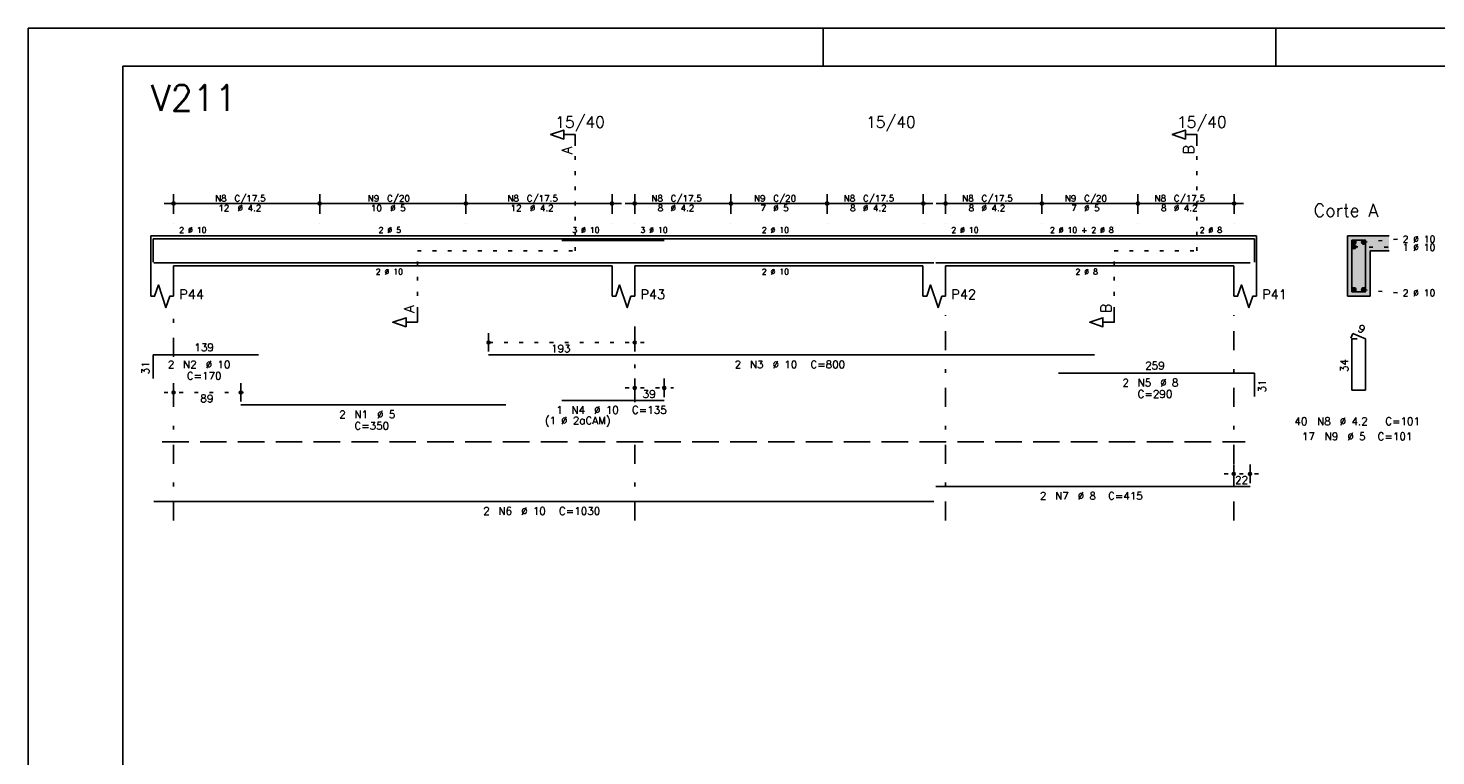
# Model space of a CAD drawing. Extents: x 0 to 119, y 0 to 84.
# Tile 7 of 16: x 0 to 37, y 65 to 84. Entities that reach past the tile are written whole.
import ezdxf

# ---------------------------------------------------------------- set-up
doc = ezdxf.new("R2010")
doc.units = 0
doc.header["$MEASUREMENT"] = 0
for name, pattern in [('ESTILO_TQS_0001', [1, 0.7, -0.3]), ('ESTILO_TQS_0002', [0.4, 0.1, -0.3]), ('ESTILO_TQS_0003', [1.5, 0.5, -0.4, 0.1, -0.5])]:
    doc.linetypes.add(name, pattern=pattern)
for name, color, linetype in [('1', 1, 'CONTINUOUS'), ('2', 2, 'CONTINUOUS'), ('4', 4, 'CONTINUOUS'), ('6', 6, 'CONTINUOUS'), ('7', 7, 'CONTINUOUS'), ('8', 8, 'CONTINUOUS'), ('9', 9, 'CONTINUOUS')]:
    doc.layers.add(name, color=color, linetype=linetype)
doc.styles.get("Standard").update_dxf_attribs({"font": 'ROMANS.SHX'})

msp = doc.modelspace()

# ---------------------------------------------------------------- linework, layer by layer
at = {"layer": '1', "linetype": 'Continuous'}
for p, q in [((0, 0), (0, 84.099998)), ((0, 84.099998), (118.900002, 84.099998)), ((21, 83.099998), (21, 84.099998)), ((32.950001, 83.099998), (32.950001, 84.099998))]:
    msp.add_line(p, q, dxfattribs=at)
at = {"layer": '1', "linetype": 'ESTILO_TQS_0002'}
for p, q in [((14.445, 78.22), (14.445, 80.99)), ((30.865, 78.22), (30.865, 80.99)), ((35.265, 78.445), (36.21, 78.53)), ((10.28, 76.635), (10.28, 78.22)), ((10.28, 78.22), (14.445, 78.22)), ((28.685, 76.635), (28.685, 78.22)), ((28.685, 78.22), (30.865, 78.22)), ((35.015, 78.325), (36.21, 78.314)), ((35.265, 77.195), (36.21, 77.11)), ((16.27, 75.8), (11.90982, 75.8)), ((3.59, 74.48), (5.86594, 74.48)), ((15.77, 74.6), (17.0473, 74.6)), ((31.59, 72.33), (32.52, 72.33))]:
    msp.add_line(p, q, dxfattribs=at)
at = {"layer": '1', "linetype": 'ESTILO_TQS_0001'}
msp.add_line((3.54, 73.175), (32.14, 73.175), dxfattribs=at)
at = {"layer": '1', "linetype": 'Continuous'}
for centre in [(35.015, 78.445), (35.265, 78.445), (35.015, 78.325), (35.015, 77.195), (35.265, 77.195)]:
    msp.add_circle(centre, 0.05, dxfattribs=at)
at = {"layer": '2', "linetype": 'Continuous'}
for p, q in [((3.84, 79.2), (3.84, 79.72)), ((7.7, 79.2), (7.7, 79.72)), ((7.7, 79.2), (7.7, 79.72)), ((11.56, 79.2), (11.56, 79.72)), ((11.56, 79.2), (11.56, 79.72)), ((15.42, 79.2), (15.42, 79.72)), ((16.02, 79.2), (16.02, 79.72)), ((18.56, 79.2), (18.56, 79.72)), ((18.56, 79.2), (18.56, 79.72)), ((21.1, 79.2), (21.1, 79.72)), ((21.1, 79.2), (21.1, 79.72)), ((23.64, 79.2), (23.64, 79.72)), ((24.23, 79.2), (24.23, 79.72)), ((26.77, 79.2), (26.77, 79.72)), ((26.77, 79.2), (26.77, 79.72)), ((29.31, 79.2), (29.31, 79.72)), ((29.31, 79.2), (29.31, 79.72)), ((31.85, 79.2), (31.85, 79.72)), ((3.59, 79.47), (7.95, 79.47)), ((7.45, 79.47), (11.81, 79.47)), ((11.31, 79.47), (15.67, 79.47)), ((15.77, 79.47), (18.81, 79.47)), ((18.31, 79.47), (21.35, 79.47)), ((20.85, 79.47), (23.89, 79.47)), ((23.98, 79.47), (27.02, 79.47)), ((26.52, 79.47), (29.56, 79.47)), ((29.06, 79.47), (32.1, 79.47)), ((3.84, 78.95), (3.84, 78.95)), ((7.7, 78.95), (7.7, 78.95)), ((7.7, 78.95), (7.7, 78.95)), ((11.56, 78.95), (11.56, 78.95)), ((11.56, 78.95), (11.56, 78.95)), ((15.42, 78.95), (15.42, 78.95)), ((16.02, 78.95), (16.02, 78.95)), ((18.56, 78.95), (18.56, 78.95)), ((18.56, 78.95), (18.56, 78.95)), ((21.1, 78.95), (21.1, 78.95)), ((21.1, 78.95), (21.1, 78.95)), ((23.64, 78.95), (23.64, 78.95)), ((24.23, 78.95), (24.23, 78.95)), ((26.77, 78.95), (26.77, 78.95)), ((26.77, 78.95), (26.77, 78.95)), ((29.31, 78.95), (29.31, 78.95)), ((29.31, 78.95), (29.31, 78.95)), ((31.85, 78.95), (31.85, 78.95)), ((3.24, 78.62), (3.24, 77.82)), ((3.24, 78.62), (3.84, 78.62)), ((3.84, 78.62), (15.42, 78.62)), ((15.42, 78.62), (16.02, 78.62)), ((16.02, 78.62), (23.63, 78.62)), ((23.63, 78.62), (24.23, 78.62)), ((24.23, 78.62), (31.84, 78.62)), ((31.84, 78.62), (32.44, 78.62)), ((32.44, 78.62), (32.44, 77.82)), ((35.94, 78.62), (34.84, 78.62)), ((34.84, 78.62), (34.84, 77.02)), ((35.44, 77.02), (35.44, 78.22)), ((35.44, 78.22), (35.94, 78.22)), ((3.24, 77.82), (3.24, 77.02)), ((3.84, 77.82), (15.42, 77.82)), ((3.84, 77.82), (3.84, 77.02)), ((15.42, 77.82), (15.42, 77.02)), ((16.02, 77.82), (23.63, 77.82)), ((16.02, 77.82), (16.02, 77.02)), ((23.63, 77.82), (23.63, 77.02)), ((24.23, 77.82), (31.84, 77.82)), ((24.23, 77.82), (24.23, 77.02)), ((31.84, 77.82), (31.84, 77.02)), ((32.44, 77.82), (32.44, 77.02)), ((34.84, 77.02), (35.44, 77.02)), ((12.15982, 75.56), (12.15982, 76.05)), ((16.02, 75.56), (16.02, 76.05)), ((12.15982, 75.46), (12.15982, 75.46)), ((16.02, 75.46), (16.02, 75.46)), ((3.84, 74.24), (3.84, 74.73)), ((5.61594, 74.24), (5.61594, 74.73)), ((16.02, 74.36), (16.02, 74.85)), ((16.7973, 74.36), (16.7973, 74.85)), ((3.84, 74.14), (3.84, 74.14)), ((5.61594, 74.14), (5.61594, 74.14)), ((16.02, 74.26), (16.02, 74.26)), ((16.7973, 74.26), (16.7973, 74.26)), ((31.84, 72.09), (31.84, 72.58)), ((32.27, 72.09), (32.27, 72.58)), ((31.84, 71.99), (31.84, 71.99)), ((32.27, 71.99), (32.27, 71.99))]:
    msp.add_line(p, q, dxfattribs=at)
at = {"layer": '2', "linetype": 'ESTILO_TQS_0003'}
for p, q in [((3.84, 75.422), (3.84, 76.52)), ((16.02, 74.222), (16.02, 76.52)), ((24.23, 71.1), (24.23, 76.52)), ((31.84, 71.1), (31.84, 76.52)), ((3.84, 71.1), (3.84, 74.618)), ((16.02, 71.1), (16.02, 73.418))]:
    msp.add_line(p, q, dxfattribs=at)
at = {"layer": '2', "linetype": 'Continuous'}
for points in [[(14.445, 80.99), (14.445, 81.29), (14.145, 81.29), (14.145, 81.17), (13.795, 81.29), (14.145, 81.41), (14.145, 81.29)], [(30.865, 80.99), (30.865, 81.29), (30.565, 81.29), (30.565, 81.17), (30.215, 81.29), (30.565, 81.41), (30.565, 81.29)], [(3.24, 77.02), (3.34, 77.02), (3.44, 77.32), (3.64, 76.72), (3.74, 77.02), (3.84, 77.02)], [(15.42, 77.02), (15.52, 77.02), (15.62, 77.32), (15.82, 76.72), (15.92, 77.02), (16.02, 77.02)], [(23.63, 77.02), (23.73, 77.02), (23.83, 77.32), (24.03, 76.72), (24.13, 77.02), (24.23, 77.02)], [(31.84, 77.02), (31.94, 77.02), (32.04, 77.32), (32.24, 76.72), (32.34, 77.02), (32.44, 77.02)], [(10.28, 76.635), (10.28, 76.335), (9.98, 76.335), (9.98, 76.215), (9.63, 76.335), (9.98, 76.455), (9.98, 76.335)], [(28.685, 76.635), (28.685, 76.335), (28.385, 76.335), (28.385, 76.215), (28.035, 76.335), (28.385, 76.455), (28.385, 76.335)]]:
    msp.add_lwpolyline(points, dxfattribs=at)
for centre, radius in [((3.84, 79.47), 0.041625), ((3.84, 79.47), 0.02075), ((7.7, 79.47), 0.041625), ((7.7, 79.47), 0.041625), ((7.7, 79.47), 0.02075), ((7.7, 79.47), 0.02075), ((11.56, 79.47), 0.041625), ((11.56, 79.47), 0.041625), ((11.56, 79.47), 0.02075), ((11.56, 79.47), 0.02075), ((15.42, 79.47), 0.041625), ((15.42, 79.47), 0.02075), ((16.02, 79.47), 0.041625), ((16.02, 79.47), 0.02075), ((18.56, 79.47), 0.041625), ((18.56, 79.47), 0.041625), ((18.56, 79.47), 0.02075), ((18.56, 79.47), 0.02075), ((21.1, 79.47), 0.041625), ((21.1, 79.47), 0.041625), ((21.1, 79.47), 0.02075), ((21.1, 79.47), 0.02075), ((23.64, 79.47), 0.041625), ((23.64, 79.47), 0.02075), ((24.23, 79.47), 0.041625), ((24.23, 79.47), 0.02075), ((26.77, 79.47), 0.041625), ((26.77, 79.47), 0.041625), ((26.77, 79.47), 0.02075), ((26.77, 79.47), 0.02075), ((29.31, 79.47), 0.041625), ((29.31, 79.47), 0.041625), ((29.31, 79.47), 0.02075), ((29.31, 79.47), 0.02075), ((31.85, 79.47), 0.041625), ((31.85, 79.47), 0.02075), ((12.15982, 75.8), 0.04), ((12.15982, 75.8), 0.02), ((16.02, 75.8), 0.04), ((16.02, 75.8), 0.02), ((3.84, 74.48), 0.04), ((3.84, 74.48), 0.02), ((5.61594, 74.48), 0.04), ((5.61594, 74.48), 0.02), ((16.02, 74.6), 0.04), ((16.02, 74.6), 0.02), ((16.7973, 74.6), 0.04), ((16.7973, 74.6), 0.02), ((31.84, 72.33), 0.04), ((31.84, 72.33), 0.02), ((32.27, 72.33), 0.04), ((32.27, 72.33), 0.02)]:
    msp.add_circle(centre, radius, dxfattribs=at)
at = {"layer": '4', "linetype": 'Continuous'}
for p, q in [((3.3, 77.92), (3.3, 78.54)), ((3.3, 78.54), (6.08, 78.54)), ((5.61594, 78.54), (12.61594, 78.54)), ((12.15982, 78.54), (28.15982, 78.54)), ((14.0973, 78.49), (16.7973, 78.49)), ((27.20984, 78.54), (32.38984, 78.54)), ((32.38984, 78.54), (32.38984, 77.92)), ((3.32, 77.9), (23.92, 77.9)), ((23.97, 77.9), (32.27, 77.9))]:
    msp.add_line(p, q, dxfattribs=at)
msp.add_lwpolyline([(34.96, 78.5), (34.96, 77.14), (35.32, 77.14), (35.32, 78.5), (34.96, 78.5)], dxfattribs=at)
at = {"layer": '6', "linetype": 'Continuous'}
for p, q in [((34.988338, 76.04), (34.933893, 75.91102)), ((35.1, 75.9), (34.96, 75.9)), ((34.96, 75.9), (34.96, 74.54)), ((35.32, 75.9), (34.988338, 76.04)), ((35.32, 74.54), (35.32, 75.9)), ((3.3, 74.85), (3.3, 75.47)), ((3.3, 75.47), (6.08, 75.47)), ((12.15982, 75.47), (28.15982, 75.47)), ((27.20984, 74.99), (32.38984, 74.99)), ((32.38984, 74.99), (32.38984, 74.37)), ((34.96, 74.54), (35.32, 74.54)), ((5.61594, 74.15), (12.61594, 74.15)), ((14.0973, 74.27), (16.7973, 74.27)), ((23.97, 72), (32.27, 72)), ((3.32, 71.6), (23.92, 71.6))]:
    msp.add_line(p, q, dxfattribs=at)
at = {"layer": '8', "linetype": 'Continuous'}
for q in [(117.900002, 83.099998), (2.5, 1)]:
    msp.add_line((2.5, 83.099998), q, dxfattribs=at)
at = {"layer": '9', "linetype": 'Continuous'}
for points in [[(34.84, 77.02), (35.44, 77.02), (34.84, 78.62)], [(35.44, 77.02), (35.44, 78.22), (34.84, 78.62)], [(34.84, 78.62), (35.44, 78.22), (35.94, 78.62)], [(35.065, 78.445), (34.99, 78.488301), (34.968015, 78.462101)], [(35.065, 78.445), (34.968015, 78.462101), (34.968015, 78.427899)], [(35.065, 78.445), (34.968015, 78.427899), (34.99, 78.401699)], [(35.065, 78.445), (35.023682, 78.49424), (34.99, 78.488301)], [(35.065, 78.445), (34.99, 78.401699), (35.023682, 78.39576)], [(35.065, 78.445), (35.053302, 78.477139), (35.023682, 78.49424)], [(35.065, 78.445), (35.023682, 78.39576), (35.053302, 78.412861)], [(35.065, 78.445), (35.053302, 78.412861), (35.065, 78.445)], [(35.315, 78.445), (35.24, 78.488301), (35.218015, 78.462101)], [(35.315, 78.445), (35.218015, 78.462101), (35.218015, 78.427899)], [(35.315, 78.445), (35.218015, 78.427899), (35.24, 78.401699)], [(35.315, 78.445), (35.273682, 78.49424), (35.24, 78.488301)], [(35.315, 78.445), (35.24, 78.401699), (35.273682, 78.39576)], [(35.315, 78.445), (35.303302, 78.477139), (35.273682, 78.49424)], [(35.315, 78.445), (35.273682, 78.39576), (35.303302, 78.412861)], [(35.315, 78.445), (35.303302, 78.412861), (35.315, 78.445)], [(35.44, 78.22), (35.94, 78.22), (35.94, 78.62)], [(35.065, 78.325), (34.99, 78.368301), (34.968015, 78.342101)], [(35.065, 78.325), (34.968015, 78.342101), (34.968015, 78.307899)], [(35.065, 78.325), (34.968015, 78.307899), (34.99, 78.281699)], [(35.065, 78.325), (35.023682, 78.37424), (34.99, 78.368301)], [(35.065, 78.325), (34.99, 78.281699), (35.023682, 78.27576)], [(35.065, 78.325), (35.053302, 78.357139), (35.023682, 78.37424)], [(35.065, 78.325), (35.023682, 78.27576), (35.053302, 78.292861)], [(35.065, 78.325), (35.053302, 78.292861), (35.065, 78.325)], [(35.065, 77.195), (34.99, 77.238301), (34.968015, 77.212101)], [(35.065, 77.195), (34.968015, 77.212101), (34.968015, 77.177899)], [(35.065, 77.195), (34.968015, 77.177899), (34.99, 77.151699)], [(35.065, 77.195), (35.023682, 77.24424), (34.99, 77.238301)], [(35.065, 77.195), (34.99, 77.151699), (35.023682, 77.14576)], [(35.065, 77.195), (35.053302, 77.227139), (35.023682, 77.24424)], [(35.065, 77.195), (35.023682, 77.14576), (35.053302, 77.162861)], [(35.065, 77.195), (35.053302, 77.162861), (35.065, 77.195)], [(35.315, 77.195), (35.24, 77.238301), (35.218015, 77.212101)], [(35.315, 77.195), (35.218015, 77.212101), (35.218015, 77.177899)], [(35.315, 77.195), (35.218015, 77.177899), (35.24, 77.151699)], [(35.315, 77.195), (35.273682, 77.24424), (35.24, 77.238301)], [(35.315, 77.195), (35.24, 77.151699), (35.273682, 77.14576)], [(35.315, 77.195), (35.303302, 77.227139), (35.273682, 77.24424)], [(35.315, 77.195), (35.273682, 77.14576), (35.303302, 77.162861)], [(35.315, 77.195), (35.303302, 77.162861), (35.315, 77.195)]]:
    msp.add_solid(points, dxfattribs=at)

# ---------------------------------------------------------------- texts
at = {"layer": '2', "linetype": 'Continuous'}
for s, height, p in [('15/40', 0.3, (13.92, 81.47)), ('15/40', 0.3, (22.13, 81.47)), ('15/40', 0.3, (30.34, 81.47)), ('N8', 0.17, (4.937, 79.521)), ('C/17.5', 0.17, (5.447, 79.521)), ('N9', 0.17, (8.967, 79.521)), ('C/20', 0.17, (9.477, 79.521)), ('N8', 0.17, (12.657, 79.521)), ('C/17.5', 0.17, (13.167, 79.521)), ('N8', 0.17, (16.457, 79.521)), ('C/17.5', 0.17, (16.967, 79.521)), ('N9', 0.17, (19.167, 79.521)), ('C/20', 0.17, (19.677, 79.521)), ('N8', 0.17, (21.537, 79.521)), ('C/17.5', 0.17, (22.047, 79.521)), ('N8', 0.17, (24.667, 79.521)), ('C/17.5', 0.17, (25.177, 79.521)), ('N9', 0.17, (27.377, 79.521)), ('C/20', 0.17, (27.887, 79.521)), ('N8', 0.17, (29.747, 79.521)), ('C/17.5', 0.17, (30.257, 79.521)), ('12', 0.17, (5.022, 79.266)), ('%%c 4.2', 0.17, (5.532, 79.266)), ('10', 0.17, (9.052, 79.266)), ('%%c 5', 0.17, (9.562, 79.266)), ('12', 0.17, (12.742, 79.266)), ('%%c 4.2', 0.17, (13.252, 79.266)), ('8', 0.17, (16.627, 79.266)), ('%%c 4.2', 0.17, (16.967, 79.266)), ('7', 0.17, (19.337, 79.266)), ('%%c 5', 0.17, (19.677, 79.266)), ('8', 0.17, (21.707, 79.266)), ('%%c 4.2', 0.17, (22.047, 79.266)), ('8', 0.17, (24.837, 79.266)), ('%%c 4.2', 0.17, (25.177, 79.266)), ('7', 0.17, (27.547, 79.266)), ('%%c 5', 0.17, (27.887, 79.266)), ('8', 0.17, (29.917, 79.266)), ('%%c 4.2', 0.17, (30.257, 79.266)), ('Corte A', 0.34, (33.95, 79.12)), ('2 %%c 10', 0.15, (3.99, 78.695)), ('2 %%c 5', 0.15, (9.255, 78.695)), ('3 %%c 10', 0.15, (14.37, 78.695)), ('3 %%c 10', 0.15, (16.17, 78.695)), ('2 %%c 10', 0.15, (19.375, 78.695)), ('2 %%c 10', 0.15, (24.38, 78.695)), ('2 %%c 10 + 2 %%c 8', 0.15, (26.985, 78.695)), ('2 %%c 8', 0.15, (30.94, 78.695)), ('2 %%c 10', 0.18, (36.3, 78.44)), ('1 %%c 10', 0.18, (36.3, 78.224)), ('2 %%c 10', 0.15, (9.18, 77.595)), ('2 %%c 10', 0.15, (19.375, 77.595)), ('2 %%c 8', 0.15, (27.66, 77.595)), ('P44', 0.25, (3.99, 76.945)), ('P43', 0.25, (16.17, 76.945)), ('P42', 0.25, (24.38, 76.945)), ('P41', 0.25, (32.59, 76.945)), ('2 %%c 10', 0.18, (36.3, 77.02)), ('139', 0.2, (4.39, 75.57)), ('193', 0.2, (13.80991, 75.54)), ('2', 0.2, (3.69, 75.12)), ('N2', 0.2, (4.09, 75.12)), ('%%c 10', 0.2, (4.69, 75.12)), ('2', 0.2, (18.65982, 75.12)), ('N3', 0.2, (19.05982, 75.12)), ('%%c 10', 0.2, (19.65982, 75.12)), ('C=800', 0.2, (20.65982, 75.12)), ('259', 0.2, (29.49984, 75.09)), ('C=170', 0.2, (4.19, 74.82)), ('2', 0.2, (28.89984, 74.64)), ('N5', 0.2, (29.29984, 74.64)), ('%%c 8', 0.2, (29.89984, 74.64)), ('89', 0.2, (4.54797, 74.22)), ('39', 0.2, (16.22865, 74.34)), ('C=290', 0.2, (29.29984, 74.34)), ('2', 0.2, (8.21594, 73.8)), ('N1', 0.2, (8.61594, 73.8)), ('%%c 5', 0.2, (9.21594, 73.8)), ('1', 0.2, (13.9473, 73.92)), ('N4', 0.2, (14.3473, 73.92)), ('%%c 10', 0.2, (14.9473, 73.92)), ('C=135', 0.2, (15.9473, 73.92)), ('C=350', 0.2, (8.61594, 73.5)), ('(1 %%c 2aCAM)', 0.2, (13.6473, 73.64)), ('40', 0.2, (33.44, 73.62)), ('N8', 0.2, (34.04, 73.62)), ('%%c 4.2', 0.2, (34.64, 73.62)), ('C=101', 0.2, (35.84, 73.62)), ('17', 0.2, (33.64, 73.22)), ('N9', 0.2, (34.24, 73.22)), ('%%c 5', 0.2, (34.84, 73.22)), ('C=101', 0.2, (35.64, 73.22)), ('22', 0.2, (31.875, 72.07)), ('2', 0.2, (26.72, 71.65)), ('N7', 0.2, (27.12, 71.65)), ('%%c 8', 0.2, (27.72, 71.65)), ('C=415', 0.2, (28.52, 71.65)), ('2', 0.2, (12.02, 71.25)), ('N6', 0.2, (12.42, 71.25)), ('%%c 10', 0.2, (13.02, 71.25)), ('C=1030', 0.2, (14.02, 71.25))]:
    msp.add_text(s, height=height, dxfattribs=at).set_placement(p)
for s, height, rotation, p in [('A', 0.272, 90, (14.3634, 80.7724)), ('B', 0.272, 90, (30.7834, 80.7724)), ('A', 0.272, 90, (10.1984, 76.5806)), ('B', 0.272, 90, (28.6034, 76.5806)), ('9', 0.2, 337.11462, (35.100929, 76.101017)), ('31', 0.2, 90, (3.2, 74.96)), ('34', 0.2, 90, (34.86, 75.02)), ('31', 0.2, 90, (32.68984, 74.48))]:
    msp.add_text(s, height=height, rotation=rotation, dxfattribs=at).set_placement(p)
at = {"layer": '7', "linetype": 'Continuous'}
msp.add_text('V211', height=0.68, dxfattribs=at).set_placement((3.24, 81.92))

doc.saveas('drawing.dxf')
